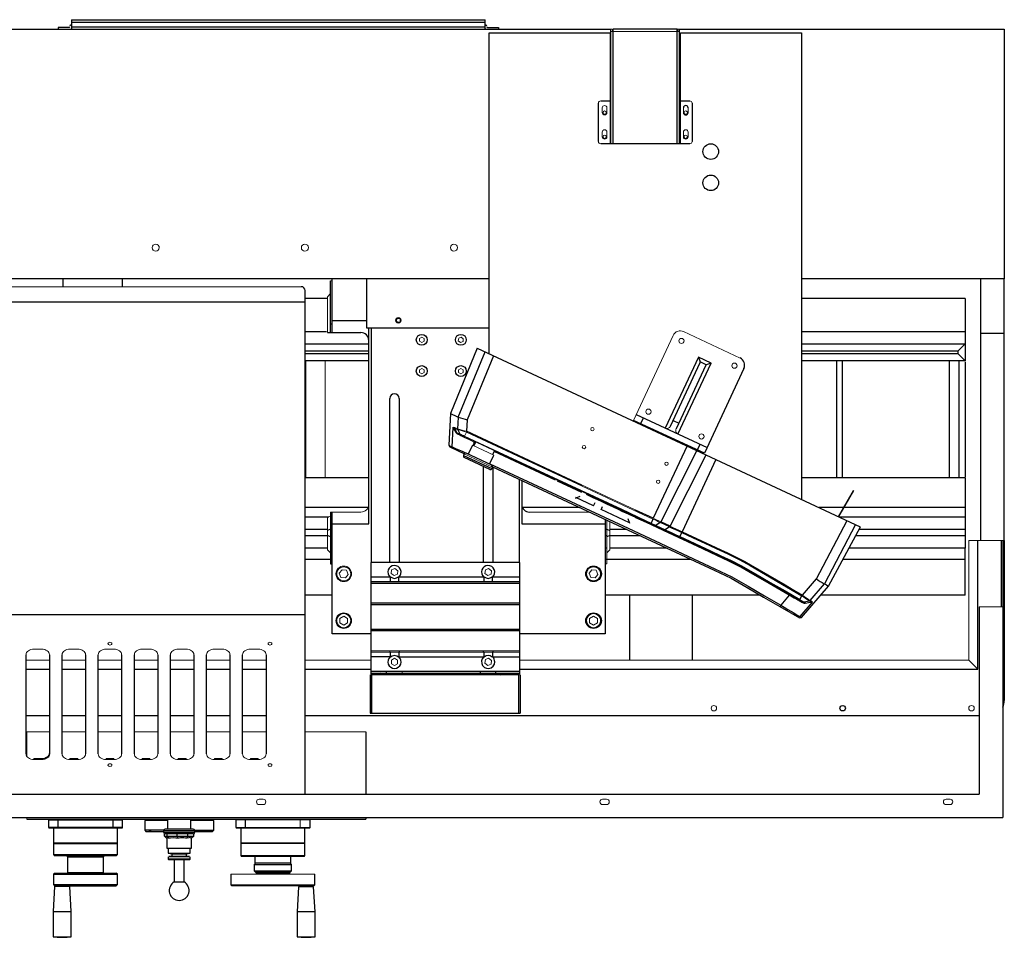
# Model space of a CAD drawing. Header units: millimetres. Extents: x -322 to 1770, y -283 to 928.
# Tile 2 of 2: x 509 to 1770, y -283 to 892. Entities that reach past the tile are written whole.
import ezdxf

# ---------------------------------------------------------------- set-up
doc = ezdxf.new("R2010")
doc.units = ezdxf.units.MM

msp = doc.modelspace()

# ---------------------------------------------------------------- linework, layer by layer
at = {"color": 142, "linetype": 'Continuous', "lineweight": 18, "true_color": 0x0080c0}
for p, q in [((573.6, 885), (573, 885)), ((1107, 885), (1106.3, 885)), ((1265, 875), (1265, 788)), ((1266, 880), (1268, 880)), ((1354, 877), (1266, 877)), ((1268, 877), (1268, 880)), ((1352, 880), (1352, 877)), ((1352, 880), (1354, 880)), ((1355, 788), (1355, 875)), ((1265.1, 788), (1265.1, 733)), ((1355, 733), (1355, 788)), ((1255, 779), (1255, 773)), ((1260.1, 773), (1259.9, 773.8)), ((1261, 773), (1261, 779)), ((1359, 779), (1359, 773)), ((1365, 773), (1365, 779)), ((1255, 748), (1255, 742)), ((1261, 742), (1261, 748)), ((1359, 748), (1359, 742)), ((1365, 742), (1365, 748)), ((1260.1, 742), (1259.9, 742.8)), ((1364.1, 742), (1363.9, 742.8)), ((687.2, 601.7), (687.5, 600)), ((906.8, 557.4), (908.8, 557.4)), ((379.3, 550), (869.3, 550)), ((906.8, 541.2), (902.8, 537.2)), ((902.8, 537.2), (902.8, 491.2)), ((1359.2, 492.4), (1431.7, 458.6)), ((1023.8, 485.4), (1020.8, 483.7)), ((1020.8, 483.7), (1020.8, 480.2)), ((1020.8, 480.2), (1023.8, 478.5)), ((1026.8, 483.7), (1023.8, 485.4)), ((1023.8, 478.5), (1026.8, 480.2)), ((1026.8, 480.2), (1026.8, 483.7)), ((1071.1, 484.1), (1070.6, 480.6)), ((1070.6, 480.6), (1073.4, 478.5)), ((1074.3, 485.4), (1071.1, 484.1)), ((1073.4, 478.5), (1076.6, 479.8)), ((1077, 483.3), (1074.3, 485.4)), ((1076.6, 479.8), (1077, 483.3)), ((1295.2, 378.8), (1345.9, 487.6)), ((900, 305), (900, 455)), ((1023.8, 445.4), (1020.8, 443.7)), ((1020.8, 443.7), (1020.8, 440.2)), ((1026.8, 443.7), (1023.8, 445.4)), ((1026.8, 440.2), (1026.8, 443.7)), ((1073.8, 445.4), (1070.8, 443.7)), ((1070.8, 443.7), (1070.8, 440.2)), ((1076.8, 443.7), (1073.8, 445.4)), ((1076.8, 440.2), (1076.8, 443.7)), ((1020.8, 440.2), (1023.8, 438.5)), ((1023.8, 438.5), (1026.8, 440.2)), ((1070.8, 440.2), (1073.8, 438.5)), ((1073.8, 438.5), (1076.8, 440.2)), ((1074.4, 366.4), (1076.9, 365.3)), ((1068, 363.3), (1068.8, 362.6)), ((1076.9, 365.3), (1078.6, 364.5)), ((1078.6, 358.5), (1081, 363.8)), ((1078.6, 358.5), (1317.5, 247.1)), ((1079.4, 365.2), (1079, 364.3)), ((1319.9, 252.4), (1081, 363.8)), ((1081, 363.8), (1081, 363.8)), ((1081.2, 364.8), (1341.8, 243.3)), ((1116.1, 334.3), (1088.8, 347)), ((1090.7, 350.8), (1091.3, 352.1)), ((1090.9, 352.5), (1090.8, 350.8)), ((1078.1, 335.7), (1114.3, 318.8)), ((1336.4, 321.4), (1335.8, 321.9)), ((1213, 294.6), (1213.3, 295.3)), ((1228.5, 295.1), (1228.8, 295.9)), ((1325.7, 298.4), (1325, 298.9)), ((1557.1, 255.7), (1576.2, 288.8)), ((1558, 255.3), (1577.1, 288.3)), ((1577.1, 288.3), (1576.2, 288.8)), ((1252.1, 277.2), (1251.8, 276.5)), ((906.8, 255.9), (902.8, 254.2)), ((902.8, 254.2), (902.8, 213)), ((906.8, 261.2), (945.8, 261.2)), ((1238.9, 261.2), (1161.8, 261.2)), ((1297.7, 263.8), (1297.3, 262.9)), ((1260.8, 251), (1260.8, 195)), ((1264.8, 213), (1264.8, 249.1)), ((1317.5, 247.1), (1335.7, 238.6)), ((1341.2, 242.5), (1329.3, 248)), ((1739.7, 225), (1724.4, 225)), ((1724.4, 225), (1724.4, 71.6)), ((1770, 225), (1740, 225)), ((1258.8, 195), (1260.8, 195)), ((917.9, 182.7), (918, 183.2)), ((921.6, 187.5), (918.1, 182.9)), ((918.1, 182.9), (920.3, 177.6)), ((920.3, 177.6), (926, 176.9)), ((927.3, 186.8), (921.6, 187.5)), ((926, 176.9), (929.5, 181.4)), ((929.5, 181.4), (927.3, 186.8)), ((985.2, 187.3), (984.5, 182.7)), ((984.5, 182.7), (988.2, 179.9)), ((989.4, 189), (985.2, 187.3)), ((988.2, 179.9), (992.5, 181.6)), ((993.1, 186.2), (989.4, 189)), ((992.5, 181.6), (993.1, 186.2)), ((1105.2, 187.3), (1104.5, 182.7)), ((1104.5, 182.7), (1108.2, 179.9)), ((1109.4, 189), (1105.2, 187.3)), ((1108.2, 179.9), (1112.5, 181.6)), ((1113.1, 186.2), (1109.4, 189)), ((1112.5, 181.6), (1113.1, 186.2)), ((1237.9, 182.7), (1238, 183.2)), ((1241.6, 187.5), (1238.1, 182.9)), ((1238.1, 182.9), (1240.3, 177.6)), ((1240.3, 177.6), (1246, 176.9)), ((1247.3, 186.8), (1241.6, 187.5)), ((1246, 176.9), (1249.5, 181.4)), ((1249.5, 181.4), (1247.3, 186.8)), ((1249.7, 181.5), (1249.6, 181.3)), ((1514.2, 145), (1515.4, 144.7)), ((1518.3, 145.3), (1517.8, 144.7)), ((1768, 140), (1738, 140)), ((923.8, 128), (918.8, 125.1)), ((928.8, 125.1), (923.8, 128)), ((1243.8, 128), (1238.8, 125.1)), ((1248.8, 125.1), (1243.8, 128)), ((918.8, 125.1), (918.8, 119.3)), ((918.8, 119.3), (923.8, 116.4)), ((923.8, 116.4), (928.8, 119.3)), ((928.8, 119.3), (928.8, 125.1)), ((1238.8, 125.1), (1238.8, 119.3)), ((1238.8, 119.3), (1243.8, 116.4)), ((1243.8, 116.4), (1248.8, 119.3)), ((1248.8, 119.3), (1248.8, 125.1)), ((526.8, 85.7), (536.8, 85.7)), ((573.1, 85.7), (583.1, 85.7)), ((619.3, 85.7), (629.3, 85.7)), ((665.6, 85.7), (675.6, 85.7)), ((711.8, 85.7), (721.8, 85.7)), ((758.1, 85.7), (768.1, 85.7)), ((804.3, 85.7), (814.3, 85.7)), ((1148.8, 83.4), (958.8, 83.4)), ((958.8, 81.9), (1148.8, 81.9)), ((982.8, 83.4), (982.8, 81.9)), ((546.8, 71.6), (516.8, 71.6)), ((593.1, 71.6), (563.1, 71.6)), ((639.3, 71.6), (609.3, 71.6)), ((685.6, 71.6), (655.6, 71.6)), ((731.8, 71.6), (701.8, 71.6)), ((778.1, 71.6), (748.1, 71.6)), ((824.3, 71.6), (794.3, 71.6)), ((958.8, 71.6), (874.3, 71.6)), ((988.8, 74.1), (984.8, 71.8)), ((984.8, 71.8), (984.8, 67.1)), ((984.8, 67.1), (988.8, 64.8)), ((992.8, 71.8), (988.8, 74.1)), ((988.8, 64.8), (992.8, 67.1)), ((992.8, 67.1), (992.8, 71.8)), ((1105.2, 72.3), (1104.5, 67.7)), ((1104.5, 67.7), (1108.2, 64.9)), ((1109.4, 74), (1105.2, 72.3)), ((1108.2, 64.9), (1112.5, 66.6)), ((1113.1, 71.2), (1109.4, 74)), ((1112.5, 66.6), (1113.1, 71.2)), ((1724.4, 71.6), (1148.8, 71.6)), ((957.8, 52.9), (1149.8, 52.9)), ((1148.8, 53.9), (958.8, 53.9)), ((998.8, 54.9), (998.8, 56.9)), ((1398, 6.5), (1399.3, 6.8)), ((1728, 6.5), (1729.3, 6.8)), ((518, -20), (546.8, -20)), ((563.1, -20), (593.1, -20)), ((609.3, -20), (639.3, -20)), ((655.6, -20), (685.6, -20)), ((701.8, -20), (731.8, -20)), ((748.1, -20), (778.1, -20)), ((794.3, -20), (824.3, -20)), ((874.3, -20), (952, -20)), ((536.8, -54.3), (526.8, -54.3)), ((526.8, -54.3), (526.8, -55.7)), ((583.1, -54.3), (573.1, -54.3)), ((573.1, -54.3), (573.1, -55.7)), ((583.1, -55.7), (583.1, -54.3)), ((629.3, -54.3), (619.3, -54.3)), ((619.3, -54.3), (619.3, -55.7)), ((629.3, -55.7), (629.3, -54.3)), ((675.6, -54.3), (665.6, -54.3)), ((665.6, -54.3), (665.6, -55.7)), ((675.6, -55.7), (675.6, -54.3)), ((721.8, -54.3), (711.8, -54.3)), ((711.8, -54.3), (711.8, -55.7)), ((721.8, -55.7), (721.8, -54.3)), ((768.1, -54.3), (758.1, -54.3)), ((758.1, -54.3), (758.1, -55.7)), ((768.1, -55.7), (768.1, -54.3)), ((814.3, -54.3), (804.3, -54.3)), ((804.3, -54.3), (804.3, -55.7)), ((814.3, -55.7), (814.3, -54.3)), ((815.5, -106.5), (820.5, -106.5)), ((820.5, -113.5), (815.5, -113.5)), ((1255.5, -106.5), (1260.5, -106.5)), ((1260.5, -113.5), (1255.5, -113.5)), ((1695.5, -106.5), (1700.5, -106.5)), ((1700.5, -113.5), (1695.5, -113.5)), ((518, -132), (518, -130)), ((785.4, -132.8), (880.6, -132.8)), ((867.9, -132), (867.9, -143.4)), ((545.4, -142.7), (546.1, -143.4)), ((546.1, -143.4), (639.9, -143.4)), ((880.6, -142.7), (785.4, -142.7)), ((785.4, -142.7), (786.1, -143.4)), ((786.1, -143.4), (879.9, -143.4)), ((632.5, -201.1), (553.5, -201.1)), ((810.6, -199.8), (855.4, -199.8)), ((855, -201.4), (811, -201.4)), ((811.6, -200.9), (854.5, -200.9)), ((886.7, -202.6), (779.3, -202.6)), ((572.8, -218.3), (553.5, -218.3)), ((779.3, -216.4), (886.7, -216.4)), ((780.6, -217.6), (885.5, -217.6)), ((885.2, -218.6), (865.9, -218.6))]:
    msp.add_line(p, q, dxfattribs=at)
at = {"color": 7, "linetype": 'Continuous', "lineweight": 25}
for p, q in [((575, 885), (574, 885)), ((575, 892), (575, 880)), ((575, 892), (1105, 892)), ((575, 889), (1105, 889)), ((575, 883), (1105, 883)), ((1105, 880), (1105, 892)), ((1105, 885), (1106, 885)), ((340, 880), (1265.7, 880)), ((558, 882), (558, 880)), ((572, 882), (558, 882)), ((1108, 882), (1122, 882)), ((1110, 875), (1265, 875)), ((1110, 464.2), (1110, 875)), ((1122, 882), (1122, 880)), ((1266, 733), (1266, 880)), ((1268.4, 880), (1268.6, 880)), ((1269, 733), (1269, 880)), ((1351.1, 880), (1269, 880)), ((1351.1, 733), (1351.1, 880)), ((1351.4, 880), (1351.7, 880)), ((1354, 733), (1354, 880)), ((1354.4, 880), (1770, 880)), ((1355, 875), (1510, 875)), ((1510, 875), (1510, 277.7)), ((1770, 880), (1770, 560)), ((1250, 736), (1250, 785)), ((1253, 788), (1266, 788)), ((1265, 785), (1266, 785)), ((1354, 788), (1367, 788)), ((1354, 785), (1355, 785)), ((1370, 785), (1370, 736)), ((1367, 733), (1253, 733)), ((1110, 560), (340, 560)), ((563.9, 560), (563.9, 550)), ((640, 560), (640, 550)), ((906.8, 491.2), (906.8, 557.4)), ((908.8, 491.2), (908.8, 560)), ((953.2, 496.9), (953.2, 560)), ((1770, 560), (1510, 560)), ((1740, 225), (1740, 560)), ((1770, 225), (1770, 559.6)), ((874.3, -100), (874.3, 545)), ((874.3, 530), (374.3, 530)), ((902.8, 535), (874.3, 535)), ((1720, 535), (1510, 535)), ((1720, 535), (1720, 455)), ((953.2, 506.2), (908.8, 506.2)), ((901.9, 492), (874.3, 492)), ((908.8, 501.9), (906.8, 501.9)), ((1110, 496.9), (953.2, 496.9)), ((955.8, 246.2), (955.8, 496.9)), ((958.8, 496.9), (958.8, 197.3)), ((1720, 492), (1510, 492)), ((902.8, 491.2), (945.8, 491.2)), ((1770, 490), (1740, 490)), ((874.3, 477), (955.8, 477)), ((874.3, 468), (955.8, 468)), ((1094.6, 471.4), (1060.7, 387.4)), ((1094.6, 471.4), (1585.5, 242.4)), ((1510, 477), (1720, 477)), ((1510, 468), (1711, 468)), ((1711, 468), (1720, 477)), ((1711, 464), (1711, 468)), ((955.8, 464), (874.3, 464)), ((955.8, 455), (874.3, 455)), ((875, 455), (875, 305)), ((1070.5, 382.8), (1104.9, 466.6)), ((1115.7, 461.5), (1082.1, 379.6)), ((1378.2, 459.8), (1335.7, 368.8)), ((1378.2, 459.8), (1380.4, 453.6)), ((1394.5, 452.2), (1378.2, 459.8)), ((1711, 464), (1510, 464)), ((1720, 455), (1510, 455)), ((1555.4, 305), (1555.4, 455)), ((1562.6, 305), (1562.6, 455)), ((1700, 305), (1700, 455)), ((1720, 455), (1711, 464)), ((1712.1, 305), (1712.1, 455)), ((1342.3, 371.2), (1380.4, 452.9)), ((1387.7, 449.5), (1349.6, 367.8)), ((1352, 361.1), (1394.5, 452.2)), ((1380.4, 452.9), (1380.4, 453.6)), ((1388.2, 449.9), (1380.4, 453.6)), ((1436.5, 445.3), (1385.8, 336.6)), ((1387.7, 449.5), (1388.2, 449.9)), ((1394.5, 452.2), (1388.2, 449.9)), ((1720, 453.9), (1720, 306.1)), ((982.8, 196.9), (982.8, 406.9)), ((994.8, 406.9), (994.8, 196.9)), ((1060.7, 387.4), (1058.5, 346.8)), ((1070.5, 382.8), (1069.7, 367.7)), ((1070.5, 382.8), (1070.5, 382.8)), ((1082.1, 379.6), (1081.2, 364.8)), ((1385.8, 336.6), (1295.2, 378.8)), ((1298.5, 386.1), (1389.2, 343.8)), ((1304.2, 374.6), (1307.6, 381.9)), ((1345.7, 378.4), (1353, 375)), ((1062.5, 344.9), (1063.9, 369.6)), ((1063.9, 369.6), (1064.2, 370.2)), ((1064.2, 370.2), (1065.7, 369.5)), ((1064.4, 369.5), (1065.9, 368.8)), ((1065.7, 369.5), (1069.7, 367.7)), ((1065.9, 368.8), (1069.8, 366.9)), ((1065.9, 368.8), (1068.8, 362.9)), ((1072.8, 361.1), (1069.8, 366.9)), ((1068, 363.3), (1068.8, 362.9)), ((1068.8, 362.9), (1072.8, 361.1)), ((1068.8, 362.6), (1354.1, 229.5)), ((1078.7, 358.6), (1078.6, 356.7)), ((1228.8, 295.9), (1081.1, 364.8)), ((1058.5, 346.8), (1059.7, 344.7)), ((1058.6, 346.7), (1062.5, 344.9)), ((1059.8, 344.7), (1078.4, 336)), ((1062.5, 344.9), (1063.7, 342.9)), ((1088.8, 347), (1083.4, 335.4)), ((1092.9, 351.9), (1090.3, 346.3)), ((1090.5, 346.8), (1090.7, 350.8)), ((1092.1, 350.2), (1090.7, 350.8)), ((1363.6, 346), (1320.3, 253.3)), ((1380.1, 348), (1376.7, 340.8)), ((1078.1, 335.7), (1077.2, 333.8)), ((1077.2, 333.8), (1113.4, 316.9)), ((1110.8, 315.9), (1078.2, 331.1)), ((1113.4, 321.4), (1080.7, 336.6)), ((1110.7, 322.7), (1116.1, 334.3)), ((1114.7, 334.9), (1117.3, 340.5)), ((1195, 302.2), (1116.5, 338.8)), ((1376, 340.1), (1329.9, 248.8)), ((1341.8, 243.3), (1387.9, 334.6)), ((1400.4, 328.8), (1357.2, 236.1)), ((1102.8, 196.9), (1102.8, 319.6)), ((1113.4, 316.9), (1114.3, 318.8)), ((1114.8, 319.1), (1114.8, 196.9)), ((955.8, 305), (874.3, 305)), ((1148.8, 197.3), (1148.8, 303.2)), ((1174.1, 312.7), (1174.4, 313.4)), ((1720, 305), (1510, 305)), ((1720, 305), (1720, 215)), ((1151.8, 301.8), (1151.8, 246.2)), ((1197.3, 301.9), (1197.6, 302.6)), ((1229, 286.3), (1197.5, 301)), ((1220.8, 279.3), (1226.6, 281.8)), ((1243.7, 269.3), (1221.1, 279.8)), ((955.8, 267), (874.3, 267)), ((1226.5, 267), (1152.8, 267)), ((1245.5, 273), (1243.5, 268.7)), ((1253.5, 264.1), (1255.4, 268.3)), ((1720, 267), (1533, 267)), ((874.3, 255), (904.6, 255)), ((906.8, 261.2), (906.8, 195)), ((908.8, 105.2), (908.8, 261.2)), ((1290, 247.7), (1253.7, 264.6)), ((1287.9, 253.2), (1289.7, 247.2)), ((1320, 253.4), (1297.7, 263.8)), ((1319.9, 252.4), (1317.5, 247.1)), ((1558.7, 255), (1720, 255)), ((906.8, 246.2), (908.8, 246.2)), ((908.8, 246.2), (955.8, 246.2)), ((1151.8, 246.2), (1258.8, 246.2)), ((1258.8, 251.9), (1258.8, 105.2)), ((1329.3, 248), (1323.8, 244.2)), ((1341.8, 243.2), (1330.2, 248.6)), ((1341.2, 242.5), (1335.7, 238.6)), ((1529.3, 175.8), (1568.6, 250.4)), ((1579.4, 245.3), (1539.5, 169.5)), ((1545, 166.2), (1585.6, 242.4)), ((902.8, 239), (874.3, 239)), ((902.8, 231), (874.3, 231)), ((906.8, 239.4), (902.8, 237.8)), ((906.8, 229.7), (902.8, 231.4)), ((1260.8, 239), (1258.8, 239)), ((1260.8, 231), (1258.8, 231)), ((1260.8, 239.4), (1264.8, 237.8)), ((1264.8, 231.4), (1260.8, 229.7)), ((1286.5, 239), (1264.8, 239)), ((1303.7, 231), (1264.8, 231)), ((1356.8, 235.2), (1354.1, 229.5)), ((1720, 231), (1579.5, 231)), ((1720, 239), (1583.7, 239)), ((902.8, 215), (874.3, 215)), ((1260.8, 215), (1258.8, 215)), ((1338, 215), (1264.8, 215)), ((1720, 215), (1571, 215)), ((1720, 155), (1720, 214.7)), ((1736, 60), (1736, 225)), ((1766, 225), (1766, 140)), ((1768, 225), (1768, -130)), ((1770, 224.7), (1770, 20)), ((906.8, 209), (902.8, 213)), ((1264.8, 213), (1260.8, 209)), ((906.8, 200.7), (874.3, 200.7)), ((906.8, 195), (908.8, 195)), ((958.8, 54.1), (958.8, 196.9)), ((1148.8, 196.9), (958.8, 196.9)), ((1148.8, 196.9), (1148.8, 54.1)), ((1368.6, 200.7), (1258.8, 200.7)), ((1720, 200.7), (1563.4, 200.7)), ((983.3, 177.9), (958.8, 177.9)), ((983.3, 177.9), (983.3, 171.9)), ((994.3, 171.9), (994.3, 177.9)), ((1103.3, 177.9), (994.3, 177.9)), ((1103.3, 177.9), (1103.3, 171.9)), ((1114.3, 171.9), (1114.3, 177.9)), ((1148.8, 177.9), (1114.3, 177.9)), ((1148.8, 171.9), (958.8, 171.9)), ((958.8, 170.4), (1148.8, 170.4)), ((1510.3, 126.2), (1545, 166.2)), ((1511.4, 155), (1529.3, 175.8)), ((1521.1, 148.2), (1539.5, 169.5)), ((1539.5, 169.5), (1539.5, 169.5)), ((908.8, 155), (874.3, 155)), ((1457.4, 155), (1258.8, 155)), ((1290, 155), (1290, 71.6)), ((1370, 155), (1370, 71.6)), ((1494.6, 154.8), (1483.6, 142.1)), ((1507.9, 149.2), (1510.8, 154.2)), ((1511.4, 155), (1511.4, 155)), ((1720, 155), (1535.3, 155)), ((1148.8, 144.4), (958.8, 144.4)), ((958.8, 142.9), (1148.8, 142.9)), ((1483.6, 142.1), (1482.6, 140.4)), ((1482.6, 140.4), (1507.6, 125.8)), ((1507.7, 148.8), (1514.2, 145)), ((1523.7, 145.7), (1508, 127.5)), ((1513.1, 146.1), (1520.3, 147.8)), ((1513.1, 146.1), (1515.4, 144.7)), ((1520.3, 147.8), (1523.2, 146.1)), ((1521.1, 148.2), (1524, 146.6)), ((1522, 145.5), (1522.4, 146)), ((1738, 140), (1738, -100)), ((374.3, 130), (874.3, 130)), ((1508, 127.5), (1505.4, 127.1)), ((1507.6, 125.8), (1510.3, 126.2)), ((958.8, 105.2), (908.8, 105.2)), ((1148.8, 110.9), (958.8, 110.9)), ((958.8, 109.4), (1148.8, 109.4)), ((1258.8, 105.2), (1148.8, 105.2)), ((516.8, -48.6), (516.8, 78.6)), ((546.8, 78.6), (546.8, -48.6)), ((563.1, -48.6), (563.1, 78.6)), ((593.1, 78.6), (593.1, -48.6)), ((609.3, -48.6), (609.3, 78.6)), ((639.3, 78.6), (639.3, -48.6)), ((655.6, -48.6), (655.6, 78.6)), ((685.6, 78.6), (685.6, -48.6)), ((701.8, -48.6), (701.8, 78.6)), ((731.8, 78.6), (731.8, -48.6)), ((748.1, -48.6), (748.1, 78.6)), ((778.1, 78.6), (778.1, -48.6)), ((794.3, -48.6), (794.3, 78.6)), ((824.3, 78.6), (824.3, -48.6)), ((983.3, 75.9), (958.8, 75.9)), ((983.3, 81.9), (983.3, 75.9)), ((994.3, 81.9), (994.3, 75.9)), ((994.3, 75.9), (1103.3, 75.9)), ((994.8, 83.4), (994.8, 81.9)), ((1102.8, 81.9), (1102.8, 83.4)), ((1103.3, 81.9), (1103.3, 75.9)), ((1114.3, 81.9), (1114.3, 75.9)), ((1114.3, 75.9), (1148.8, 75.9)), ((1114.8, 83.4), (1114.8, 81.9)), ((1724.4, 71.6), (1736, 60)), ((516.8, 60), (546.8, 60)), ((563.1, 60), (593.1, 60)), ((609.3, 60), (639.3, 60)), ((655.6, 60), (685.6, 60)), ((701.8, 60), (731.8, 60)), ((748.1, 60), (778.1, 60)), ((794.3, 60), (824.3, 60)), ((874.3, 60), (958.8, 60)), ((957.8, 52.9), (957.8, 3.9)), ((1148.8, 56.9), (958.8, 56.9)), ((958.8, 54.9), (1148.8, 54.9)), ((959.8, 3.9), (959.8, 52.9)), ((974.1, 52.9), (970.7, 54.9)), ((978.8, 54.9), (978.8, 56.9)), ((1098.8, 53.9), (1098.8, 56.9)), ((1118.8, 54.9), (1118.8, 56.9)), ((1124.8, 52.9), (1128.2, 54.9)), ((1147.8, 52.9), (1147.8, 3.9)), ((1148.8, 60), (1736, 60)), ((1149.8, 52.9), (1149.8, 3.9)), ((516.8, 0.5), (546.8, 0.5)), ((563.1, 0.5), (593.1, 0.5)), ((609.3, 0.5), (639.3, 0.5)), ((655.6, 0.5), (685.6, 0.5)), ((701.8, 0.5), (731.8, 0.5)), ((748.1, 0.5), (778.1, 0.5)), ((794.3, 0.5), (824.3, 0.5)), ((874.3, 0.5), (1738, 0.5)), ((957.8, 3.9), (1149.8, 3.9)), ((518, -51.9), (518, -20)), ((952, -20), (952, -100)), ((536.8, -55.7), (526.8, -55.7)), ((536.8, -55.7), (536.8, -54.3)), ((583.1, -55.7), (573.1, -55.7)), ((629.3, -55.7), (619.3, -55.7)), ((675.6, -55.7), (665.6, -55.7)), ((721.8, -55.7), (711.8, -55.7)), ((768.1, -55.7), (758.1, -55.7)), ((814.3, -55.7), (804.3, -55.7)), ((344.3, -100), (874.3, -100)), ((874.7, -100), (1738, -100)), ((-132, -130), (1768, -130)), ((518, -132), (952, -132)), ((545.4, -132.8), (640.6, -132.8)), ((545.4, -132.8), (545.4, -142.7)), ((558.1, -142.7), (558.1, -132.8)), ((625.4, -132), (625.4, -132.8)), ((627.9, -132), (627.9, -143.4)), ((639.9, -132), (640.6, -132.8)), ((640.6, -142.7), (640.6, -132.8)), ((668.8, -133.6), (668.8, -146.3)), ((698, -133.6), (668.9, -133.6)), ((669.3, -132), (669.3, -133.6)), ((698, -132), (698, -144.8)), ((728, -144.8), (728, -132)), ((757.2, -133.6), (728, -133.6)), ((756.7, -133.6), (756.7, -132)), ((757.2, -146.3), (757.2, -133.6)), ((785.4, -132.8), (785.4, -142.7)), ((798.1, -142.7), (798.1, -132.8)), ((865.4, -132), (865.4, -132.8)), ((879.9, -132), (880.6, -132.8)), ((880.6, -142.7), (880.6, -132.8)), ((952, -130), (952, -132)), ((640.6, -142.7), (545.4, -142.7)), ((551.7, -142.7), (551.7, -143.4)), ((551.9, -143.4), (551.9, -162.5)), ((562.4, -143.4), (562.4, -142.7)), ((623.6, -142.7), (623.6, -143.4)), ((634.1, -162.5), (634.1, -143.4)), ((639.9, -143.4), (640.6, -142.7)), ((668.8, -146.3), (670.3, -147.8)), ((693.1, -146.3), (668.8, -146.3)), ((670.4, -147.8), (676.9, -147.8)), ((677.2, -147.8), (693, -147.8)), ((693, -146.8), (693, -148.9)), ((693, -146.8), (733, -146.8)), ((693, -148.9), (733, -148.9)), ((694.1, -153.9), (694.1, -150.6)), ((731, -144.8), (695, -144.8)), ((731, -150.9), (695, -150.9)), ((697.8, -153.9), (697.8, -150.9)), ((710.3, -153.9), (710.3, -150.9)), ((724.3, -153.9), (724.3, -150.9)), ((731.6, -153.9), (731.6, -150.8)), ((732.9, -146.3), (757.2, -146.3)), ((733, -148.9), (733, -146.8)), ((733, -147.8), (748.6, -147.8)), ((749, -147.8), (755.6, -147.8)), ((755.7, -147.8), (757.2, -146.3)), ((791.7, -142.7), (791.7, -143.4)), ((791.9, -143.4), (791.9, -162.5)), ((802.4, -143.4), (802.4, -142.7)), ((863.6, -142.7), (863.6, -143.4)), ((874.1, -162.5), (874.1, -143.4)), ((879.9, -143.4), (880.6, -142.7)), ((551.9, -162.5), (552.6, -163.2)), ((551.9, -162.5), (634.1, -162.5)), ((552, -163.2), (552, -177.5)), ((552.6, -163.2), (633.4, -163.2)), ((633.4, -163.2), (634.1, -162.5)), ((634, -177.5), (634, -163.2)), ((694.1, -153.9), (731.6, -153.9)), ((694.1, -153.9), (696.8, -156.4)), ((697.2, -156.4), (697.2, -169.1)), ((697.8, -153.9), (700, -156.4)), ((701.9, -156.4), (699.4, -156.4)), ((712.8, -156.4), (708.7, -156.4)), ((710.3, -153.9), (710.7, -156.4)), ((723.4, -156.4), (721, -156.4)), ((724.3, -153.9), (722.6, -156.4)), ((728.6, -156.4), (728.4, -156.4)), ((728.7, -156), (728.7, -156.4)), ((728.8, -169.1), (728.8, -156)), ((731.6, -153.9), (728.9, -156.4)), ((791.9, -162.5), (792.6, -163.2)), ((791.9, -162.5), (874.1, -162.5)), ((791.9, -163.2), (791.9, -178.7)), ((873.4, -163.2), (792.6, -163.2)), ((873.4, -163.2), (874.1, -162.5)), ((874.1, -178.7), (874.1, -163.2)), ((697.3, -169.1), (728.7, -169.1)), ((699, -169.1), (699, -175.5)), ((699, -175.5), (703.8, -176.4)), ((699.1, -175.5), (726.9, -175.5)), ((703.8, -176.4), (703.8, -179.4)), ((703.8, -176.4), (722.2, -176.4)), ((722.2, -176.4), (727, -175.5)), ((722.2, -179.4), (722.2, -176.4)), ((727, -175.5), (727, -169.1)), ((552, -177.5), (553.5, -179)), ((552, -177.5), (634, -177.5)), ((632.5, -179), (553.5, -179)), ((570.1, -180.5), (570.1, -200.6)), ((570.1, -180.5), (615.9, -180.5)), ((615.9, -200.6), (615.9, -180.5)), ((632.5, -179), (634, -177.5)), ((699, -180.5), (699, -183.2)), ((726.9, -183.2), (699.1, -183.2)), ((703.8, -179.4), (699.6, -179.9)), ((699.7, -183.9), (726.3, -183.9)), ((699.8, -179.9), (726.3, -179.9)), ((703.8, -179.4), (722.2, -179.4)), ((706.6, -183.9), (706.6, -212.4)), ((719.4, -212.4), (719.4, -183.9)), ((726.4, -179.9), (722.2, -179.4)), ((727, -183.2), (727, -180.5)), ((791.9, -178.7), (792.6, -179.5)), ((791.9, -178.7), (874.1, -178.7)), ((792.6, -179.5), (873.4, -179.5)), ((810.6, -188.6), (809.1, -190.2)), ((810.1, -179.5), (810.1, -187.9)), ((810.1, -187.9), (855.9, -187.9)), ((856.9, -190.2), (855.4, -188.6)), ((855.9, -187.9), (855.9, -179.5)), ((873.4, -179.5), (874.1, -178.7)), ((553.5, -201.1), (552, -202.6)), ((570.1, -200.6), (570.6, -201.1)), ((570.1, -200.6), (615.9, -200.6)), ((615.4, -201.1), (615.9, -200.6)), ((634, -202.6), (632.5, -201.1)), ((809.1, -190.2), (809.1, -198.3)), ((809.1, -190.2), (856.9, -190.2)), ((809.1, -198.3), (810.7, -199.8)), ((809.1, -198.3), (856.9, -198.3)), ((855.3, -199.8), (856.9, -198.3)), ((856.9, -198.3), (856.9, -190.2)), ((552, -202.6), (552, -215.8)), ((552, -202.6), (634, -202.6)), ((634, -215.8), (634, -202.6)), ((706.8, -212.4), (719.3, -212.4)), ((779.3, -202.6), (779.3, -216.4)), ((886.7, -216.4), (886.7, -202.6)), ((553.5, -218.3), (551.6, -250.5)), ((552, -215.8), (553.5, -217.3)), ((552, -215.8), (634, -215.8)), ((553.5, -217.3), (632.5, -217.3)), ((574.7, -250.5), (572.8, -218.3)), ((632.5, -217.3), (634, -215.8)), ((779.3, -216.4), (780.6, -217.6)), ((865.9, -218.6), (864, -250.8)), ((887.1, -250.8), (885.2, -218.6)), ((885.5, -217.6), (886.7, -216.4)), ((713, -236.2), (713, -236.2)), ((551.6, -250.5), (551.6, -282.7)), ((551.6, -250.5), (574.7, -250.5)), ((574.7, -282.7), (574.7, -250.5)), ((864, -250.8), (864, -283)), ((887.1, -250.8), (864, -250.8)), ((887.1, -283), (887.1, -250.8)), ((551.6, -282.7), (574.7, -282.7)), ((556.4, -282.7), (556.8, -283.1)), ((556.8, -283.1), (569.5, -283.1)), ((569.5, -283.1), (569.9, -282.7)), ((864, -283), (887.1, -283)), ((868.8, -283), (869.2, -283.4)), ((869.2, -283.4), (881.9, -283.4)), ((881.9, -283.4), (882.3, -283))]:
    msp.add_line(p, q, dxfattribs=at)
at = {"color": 7, "linetype": 'Continuous', "lineweight": 25, "flags": 128}
for points in [[(1060.7, 387.4), (1061.3, 387.1), (1063.1, 386.3), (1066.2, 384.8), (1070.5, 382.8)], [(1065.7, 369.5), (1065.7, 369.2), (1065.9, 368.8)], [(1062.5, 344.9), (1063.4, 344.5), (1065.2, 343.7), (1067.9, 342.5), (1071.4, 341), (1075.5, 339.2), (1080, 337.2), (1083.6, 335.7)], [(1354.2, 229.7), (1342.4, 235.2), (1311.2, 249.8), (1279.9, 264.4), (1117.1, 340.3)], [(1110.9, 323.1), (1288.1, 240.5), (1399.2, 188.7), (1420.8, 178.2), (1441.9, 166.4), (1462.7, 154.2), (1483.6, 142.1)], [(1114.4, 319.2), (1287.2, 238.7), (1398.3, 186.9), (1419.9, 176.5), (1440.8, 164.7), (1461.7, 152.5), (1482.6, 140.4)], [(1494.6, 154.8), (1479, 163.8), (1463.5, 172.9), (1447.9, 181.9), (1432.3, 190.9), (1416.4, 198.9), (1402.8, 205.3), (1383.7, 214.2), (1333.6, 237.5), (1311.5, 247.8), (1301.8, 252.4), (1300.9, 252.8), (1299.9, 253.2), (1299, 253.7), (1298, 254.1), (1297.1, 254.6), (1296.1, 255), (1295.2, 255.5), (1294.2, 255.9), (1294.2, 255.9), (1294.2, 255.9), (1294.2, 255.9), (1294.2, 255.9), (1294.2, 255.9), (1294, 256), (1293.4, 256.3), (1292.4, 256.7), (1291, 257.4), (1288.5, 258.6), (1285.4, 260), (1281.5, 261.8), (1275.9, 264.5), (1269.2, 267.5), (1261.6, 271.1), (1253, 275.1), (1243.3, 279.6), (1234.9, 283.6)], [(1341.2, 242.5), (1344.7, 240.8), (1348.6, 239.1), (1352.6, 237.2), (1356.8, 235.2)], [(1354.1, 229.5), (1365.8, 224.1), (1376.5, 219.1), (1386.1, 214.6), (1394.6, 210.6), (1397.8, 209.2), (1401.5, 207.4), (1405.5, 205.6), (1409.3, 203.8), (1414.5, 201.4), (1416.9, 200.3), (1418.8, 199.4), (1420.3, 198.7), (1421.3, 198.1), (1422.8, 197.4), (1424.4, 196.6), (1426.1, 195.8), (1428.3, 194.6), (1430, 193.7), (1431.3, 193), (1432.1, 192.6), (1432.4, 192.4), (1432.5, 192.4), (1432.6, 192.4), (1434.1, 191.5), (1435.6, 190.7), (1437.1, 189.9), (1438.2, 189.2), (1439.3, 188.6), (1440.7, 187.8), (1442.7, 186.6), (1444, 185.9), (1450.1, 182.3), (1456.5, 178.6), (1463.7, 174.4), (1473, 169), (1483.5, 162.9), (1495, 156.2), (1507.7, 148.8)], [(1354.3, 230), (1393.8, 211.5), (1407, 205.4), (1420, 199.3), (1432.7, 192.8), (1451.4, 182.1), (1470.2, 171.1), (1489.1, 160.2), (1507.9, 149.2)], [(1357.2, 236.1), (1357, 235.6), (1356.8, 235.2)], [(1356.8, 235.2), (1371.5, 228.4), (1386.2, 221.5), (1401, 214.6), (1415.7, 207.7), (1430.3, 200.6), (1444.5, 192.8), (1510.8, 154.2)], [(1357.2, 236.1), (1406.7, 213), (1414.5, 209.4), (1422.3, 205.7), (1430, 201.9), (1437.6, 197.9), (1445, 193.7), (1456.1, 187.2), (1467.2, 180.8), (1478.2, 174.3), (1489.3, 167.9), (1500.3, 161.4), (1511.4, 155)], [(1539.5, 169.5), (1542.1, 168), (1543.9, 166.9), (1544.9, 166.3), (1545, 166.3)], [(1512.7, 144.5), (1510.8, 145.5), (1508.8, 146.6), (1507.8, 147.2), (1506.7, 147.9), (1505.6, 148.5), (1504.4, 149.2), (1502.9, 150), (1500.8, 151.2), (1498.6, 152.5), (1496.6, 153.6), (1494.6, 154.8)], [(1510.8, 154.2), (1511.1, 154.6), (1511.2, 154.8), (1511.3, 154.9), (1511.3, 155), (1511.4, 155), (1511.4, 155), (1511.4, 155)], [(1510.8, 154.2), (1510.8, 154.2), (1510.8, 154.2)], [(1483.6, 142.1), (1488.1, 139.4), (1492.6, 136.7), (1496.7, 134.3), (1500.3, 132.1), (1503.4, 130.3), (1505.7, 128.9), (1507.3, 127.9), (1508, 127.5)], [(1520.3, 147.8), (1520.8, 147.9), (1521.1, 148.2)], [(1508, 127.5), (1509.6, 126.6), (1510.2, 126.2), (1510.2, 126.3)], [(988.8, 77.4), (985.8, 76.8), (983.7, 75.6)], [(994, 75.6), (991.9, 76.8), (988.8, 77.4)], [(1116.7, 72.7), (1116, 74), (1114.3, 75.9)], [(546.8, -48.6), (546.6, -50), (546.1, -51.3), (545.1, -52.6), (543.9, -53.6), (542.4, -54.5), (540.7, -55.2), (538.8, -55.6), (536.8, -55.7)], [(674.8, -147.8), (674.8, -147.2), (674.9, -147), (675.2, -146.9), (675.6, -147), (676.1, -147.2), (677.2, -147.8)], [(699.4, -156.4), (698.5, -156), (697.8, -155.8), (697.4, -156), (697.2, -156.4)], [(708.7, -156.4), (705.1, -155.9), (701.9, -156.4)], [(728.4, -156.4), (727.7, -155.8), (726.6, -155.6), (725.2, -155.8), (723.4, -156.4)]]:
    msp.add_lwpolyline(points, dxfattribs=at)
at = {"color": 142, "linetype": 'Continuous', "lineweight": 18, "true_color": 0x0080c0, "flags": 128}
for points in [[(1069.8, 366.9), (1069.7, 367.3), (1069.7, 367.7)], [(1068, 363.3), (1068, 363), (1067.9, 362.6)], [(1069.4, 361.2), (1068.5, 361.8), (1067.9, 362.6)], [(1068.8, 362.9), (1069.1, 362.5), (1069.5, 362.3)], [(1090.7, 350.8), (1089.7, 351.3), (1086.6, 352.8), (1083.9, 354.1), (1081.2, 355.4), (1079, 356.5), (1076.3, 357.8), (1073.8, 359), (1072.6, 359.6), (1071.5, 360.2), (1070.4, 360.7), (1069.4, 361.2)], [(1073.5, 360.4), (1073.1, 360.7), (1072.8, 361.1)], [(1329.3, 248), (1327.2, 249), (1324.9, 250.1), (1322.4, 251.2), (1319.9, 252.4)], [(1341.8, 243.3), (1341.5, 242.8), (1341.2, 242.5)], [(1357.2, 236.1), (1353.1, 238), (1349.1, 239.9), (1345.3, 241.6), (1341.8, 243.3)], [(1335.7, 238.6), (1339.9, 236.7), (1344.5, 234.5), (1349.3, 232.3), (1354.3, 230)], [(1514.9, 144.1), (1513.7, 144.1), (1512.7, 144.5)], [(1523.2, 146.1), (1523.7, 146.3), (1524, 146.6)], [(1524, 146.6), (1524, 146.3), (1523.7, 145.7)], [(626.8, 92.8), (626.6, 92.1), (626.1, 91.5), (625.3, 91.1), (624.3, 91), (623.4, 91.1), (622.6, 91.5), (622, 92.1), (621.8, 92.8), (622, 93.5), (622.6, 94), (623.4, 94.4), (624.3, 94.5), (625.3, 94.4), (626.1, 94), (626.6, 93.5), (626.8, 92.8)], [(831.8, 92.8), (831.6, 92.1), (831.1, 91.5), (830.3, 91.1), (829.3, 91), (828.4, 91.1), (827.6, 91.5), (827, 92.1), (826.8, 92.8), (827, 93.5), (827.6, 94), (828.4, 94.4), (829.3, 94.5), (830.3, 94.4), (831.1, 94), (831.6, 93.5), (831.8, 92.8)], [(516.8, 78.6), (517, 80), (517.6, 81.3), (518.5, 82.6), (519.8, 83.6), (521.3, 84.5), (523, 85.2), (524.9, 85.6), (526.8, 85.7)], [(536.8, 85.7), (538.8, 85.6), (540.7, 85.2), (542.4, 84.5), (543.9, 83.6), (545.1, 82.6), (546.1, 81.3), (546.6, 80), (546.8, 78.6)], [(563.1, 78.6), (563.3, 80), (563.8, 81.3), (564.8, 82.6), (566, 83.6), (567.5, 84.5), (569.2, 85.2), (571.1, 85.6), (573.1, 85.7)], [(583.1, 85.7), (585, 85.6), (586.9, 85.2), (588.6, 84.5), (590.1, 83.6), (591.4, 82.6), (592.3, 81.3), (592.9, 80), (593.1, 78.6)], [(609.3, 78.6), (609.5, 80), (610.1, 81.3), (611, 82.6), (612.3, 83.6), (613.8, 84.5), (615.5, 85.2), (617.4, 85.6), (619.3, 85.7)], [(629.3, 85.7), (631.3, 85.6), (633.2, 85.2), (634.9, 84.5), (636.4, 83.6), (637.6, 82.6), (638.6, 81.3), (639.1, 80), (639.3, 78.6)], [(655.6, 78.6), (655.8, 80), (656.3, 81.3), (657.3, 82.6), (658.5, 83.6), (660, 84.5), (661.7, 85.2), (663.6, 85.6), (665.6, 85.7)], [(675.6, 85.7), (677.5, 85.6), (679.4, 85.2), (681.1, 84.5), (682.6, 83.6), (683.9, 82.6), (684.8, 81.3), (685.4, 80), (685.6, 78.6)], [(701.8, 78.6), (702, 80), (702.6, 81.3), (703.5, 82.6), (704.8, 83.6), (706.3, 84.5), (708, 85.2), (709.9, 85.6), (711.8, 85.7)], [(721.8, 85.7), (723.8, 85.6), (725.7, 85.2), (727.4, 84.5), (728.9, 83.6), (730.1, 82.6), (731.1, 81.3), (731.6, 80), (731.8, 78.6)], [(748.1, 78.6), (748.3, 80), (748.8, 81.3), (749.8, 82.6), (751, 83.6), (752.5, 84.5), (754.2, 85.2), (756.1, 85.6), (758.1, 85.7)], [(768.1, 85.7), (770, 85.6), (771.9, 85.2), (773.6, 84.5), (775.1, 83.6), (776.4, 82.6), (777.3, 81.3), (777.9, 80), (778.1, 78.6)], [(794.3, 78.6), (794.5, 80), (795.1, 81.3), (796, 82.6), (797.3, 83.6), (798.8, 84.5), (800.5, 85.2), (802.4, 85.6), (804.3, 85.7)], [(814.3, 85.7), (816.3, 85.6), (818.2, 85.2), (819.9, 84.5), (821.4, 83.6), (822.6, 82.6), (823.6, 81.3), (824.1, 80), (824.3, 78.6)], [(526.8, -55.7), (524.9, -55.6), (523, -55.2), (521.3, -54.5), (519.8, -53.6), (518.5, -52.6), (517.6, -51.3), (517, -50), (516.8, -48.6)], [(536.8, -54.3), (538.8, -54.2), (540.7, -53.8), (542.4, -53.1), (543.9, -52.2), (545.1, -51.2), (546.1, -49.9), (546.6, -48.6), (546.8, -47.2)], [(573.1, -55.7), (571.1, -55.6), (569.2, -55.2), (567.5, -54.5), (566, -53.6), (564.8, -52.6), (563.8, -51.3), (563.3, -50), (563.1, -48.6)], [(593.1, -48.6), (592.9, -50), (592.3, -51.3), (591.4, -52.6), (590.1, -53.6), (588.6, -54.5), (586.9, -55.2), (585, -55.6), (583.1, -55.7)], [(619.3, -55.7), (617.4, -55.6), (615.5, -55.2), (613.8, -54.5), (612.3, -53.6), (611, -52.6), (610.1, -51.3), (609.5, -50), (609.3, -48.6)], [(639.3, -48.6), (639.1, -50), (638.6, -51.3), (637.6, -52.6), (636.4, -53.6), (634.9, -54.5), (633.2, -55.2), (631.3, -55.6), (629.3, -55.7)], [(665.6, -55.7), (663.6, -55.6), (661.7, -55.2), (660, -54.5), (658.5, -53.6), (657.3, -52.6), (656.3, -51.3), (655.8, -50), (655.6, -48.6)], [(685.6, -48.6), (685.4, -50), (684.8, -51.3), (683.9, -52.6), (682.6, -53.6), (681.1, -54.5), (679.4, -55.2), (677.5, -55.6), (675.6, -55.7)], [(711.8, -55.7), (709.9, -55.6), (708, -55.2), (706.3, -54.5), (704.8, -53.6), (703.5, -52.6), (702.6, -51.3), (702, -50), (701.8, -48.6)], [(731.8, -48.6), (731.6, -50), (731.1, -51.3), (730.1, -52.6), (728.9, -53.6), (727.4, -54.5), (725.7, -55.2), (723.8, -55.6), (721.8, -55.7)], [(758.1, -55.7), (756.1, -55.6), (754.2, -55.2), (752.5, -54.5), (751, -53.6), (749.8, -52.6), (748.8, -51.3), (748.3, -50), (748.1, -48.6)], [(778.1, -48.6), (777.9, -50), (777.3, -51.3), (776.4, -52.6), (775.1, -53.6), (773.6, -54.5), (771.9, -55.2), (770, -55.6), (768.1, -55.7)], [(804.3, -55.7), (802.4, -55.6), (800.5, -55.2), (798.8, -54.5), (797.3, -53.6), (796, -52.6), (795.1, -51.3), (794.5, -50), (794.3, -48.6)], [(824.3, -48.6), (824.1, -50), (823.6, -51.3), (822.6, -52.6), (821.4, -53.6), (819.9, -54.5), (818.2, -55.2), (816.3, -55.6), (814.3, -55.7)], [(626.8, -62.8), (626.6, -63.5), (626.1, -64), (625.3, -64.4), (624.3, -64.5), (623.4, -64.4), (622.6, -64), (622, -63.5), (621.8, -62.8), (622, -62.1), (622.6, -61.5), (623.4, -61.1), (624.3, -61), (625.3, -61.1), (626.1, -61.5), (626.6, -62.1), (626.8, -62.8)], [(831.8, -62.8), (831.6, -63.5), (831.1, -64), (830.3, -64.4), (829.3, -64.5), (828.4, -64.4), (827.6, -64), (827, -63.5), (826.8, -62.8), (827, -62.1), (827.6, -61.5), (828.4, -61.1), (829.3, -61), (830.3, -61.1), (831.1, -61.5), (831.6, -62.1), (831.8, -62.8)], [(748.6, -147.8), (749.7, -147.2), (750.3, -147), (750.7, -146.9), (750.9, -147), (751.1, -147.2), (751, -147.8)]]:
    msp.add_lwpolyline(points, dxfattribs=at)
at = {"color": 142, "linetype": 'Continuous', "lineweight": 18, "true_color": 0x0080c0}
for centre, radius in [((1258, 773), 2.07), ((1258, 742), 2.07), ((1362, 742), 2.07), ((683, 600), 4.5), ((874, 600), 4.5), ((1065, 600), 4.5), ((993.8, 506.9), 3.5), ((993.8, 506.9), 2.46), ((1356.4, 480.5), 3.32), ((1424.3, 448.8), 3.32), ((1314.1, 389.9), 3.32), ((1242.3, 367.5), 2.16), ((1382.1, 358.2), 3.32), ((1231.6, 344.5), 2.16), ((1337.3, 323.2), 2.16), ((1326.6, 300.2), 2.16), ((923.8, 182.2), 10), ((923.8, 182.2), 9), ((1243.8, 182.2), 9), ((923.8, 122.2), 10), ((923.8, 122.2), 9), ((1243.8, 122.2), 9), ((1398, 10), 3.5), ((1728, 10), 3.5)]:
    msp.add_circle(centre, radius, dxfattribs=at)
at = {"color": 7, "linetype": 'Continuous', "lineweight": 25}
for centre, radius in [((1394, 723), 10), ((1394, 683), 10), ((1023.8, 481.9), 7), ((1073.8, 481.9), 7), ((1023.8, 441.9), 7), ((1073.8, 441.9), 7), ((1243.8, 182.2), 10), ((1243.8, 122.2), 10), ((1563, 10), 3.5)]:
    msp.add_circle(centre, radius, dxfattribs=at)
for centre, radius, start, end in [((572, 883), 1, 270, 0), ((574, 884), 1, 90, 180), ((1106, 884), 1, 360, 90), ((1108, 883), 1, 180, 270), ((1362, 779), 3, 0, 180), ((1362, 773), 3, 180, 0), ((869.3, 545), 5, 0, 90), ((945.8, 481.2), 10, 0, 90), ((1427.4, 449.6), 10, 335, 65), ((988.8, 406.9), 6, 0, 180), ((1101, 471), 93.3, 250.9679, 258.3253), ((1023.6, 341.7), 49, 25.2551, 34.6622), ((964.1, 307.1), 118.1, 28.4212, 31.8738), ((1079.1, 332.9), 2.02, 155, 245), ((1079.9, 334.9), 1.95, 65, 155), ((1111.6, 317.7), 2.02, 245, 335), ((1112.6, 319.6), 1.95, 335, 65), ((1161.8, 271.2), 10, 180, 270), ((988.8, 184.4), 8.5, 22.4464, 229.8802), ((1108.8, 184.4), 8.5, 22.4464, 229.8802), ((988.8, 184.4), 8, 229.8834, 310.1167), ((988.8, 184.4), 8.5, 310.1274, 22.4365), ((1108.8, 184.4), 8, 229.8834, 310.1167), ((1108.8, 184.4), 8.5, 310.1274, 22.4365), ((1571.7, 233.4), 71.6, 233.648, 243.2168), ((1558, 118.2), 73.3, 148.942, 150.0539), ((1593.5, 266), 139, 233.4975, 238.2395), ((1586.5, 253.2), 123.7, 232.5737, 238.0746), ((1520.7, 141.7), 14.9, 149.7882, 151.5962), ((1747.2, 544.6), 462.2, 238.8085, 239.5637), ((1512.8, 147.6), 1.49, 239.8012, 283.0124), ((988.8, 69.4), 8.5, 130.1192, 49.8808), ((1108.8, 69.4), 8.5, 130.1226, 22.4469), ((1108.8, 69.4), 8, 49.8834, 130.1167), ((1753.1, 19.4), 16.9, 331.7931, 1.867), ((695, -146.8), 1.95, 90, 180), ((695, -148.9), 2.02, 180, 270), ((731, -146.8), 1.95, 0, 90), ((731, -148.9), 2.02, 270, 360), ((716.9, -170.6), 14.7, 73.748, 106.252), ((568.6, -180.5), 1.52, 0, 90), ((617.4, -180.5), 1.52, 90, 180), ((699.7, -183.2), 0.635, 180, 270), ((726.3, -183.2), 0.635, 270, 360), ((811, -200.9), 0.508, 270, 359.9751), ((855, -200.9), 0.508, 179.9751, 270), ((713, -223.5), 12.7, 119.4666, 270), ((713, -223.5), 12.7, 270, 60.5121)]:
    msp.add_arc(centre, radius, start, end, dxfattribs=at)
at = {"color": 142, "linetype": 'Continuous', "lineweight": 18, "true_color": 0x0080c0}
for centre, radius, start, end in [((574, 881), 1, 270, 0), ((575.8, 882.1), 0.837, 127.8139, 184.4324), ((1104.2, 882.1), 0.837, 355.5676, 52.1861), ((1106, 881), 1, 180, 270), ((1253, 785), 3, 90, 180), ((1367, 785), 3, 360, 90), ((1258, 779), 3, 0, 180), ((1258, 773), 3, 180, 360), ((1362, 773), 2.07, 0, 180.0048), ((1362, 773), 2.07, 180, 360), ((1258, 748), 3, 360, 180), ((1362, 748), 3, 0, 180), ((1253, 736), 3, 180, 270), ((1258, 742), 3, 180, 0), ((1362, 742), 3, 180, 0), ((1367, 736), 3, 270, 0), ((1354.9, 483.4), 10, 65, 155), ((1110.7, 503.6), 141.9, 253.2178, 258.0538), ((1121.8, 530.2), 171.3, 252.3386, 256.2299), ((1337.8, 373.3), 5, 245, 335), ((1354.1, 365.7), 5, 155, 245), ((1212.1, 670.8), 339.6, 245.777, 246.8504), ((945.8, 271.2), 10, 270, 0), ((1513.8, 143.8), 1.26, 68.4727, 149.7097), ((1528.9, 90.6), 55.3, 95.4351, 104.685), ((1543.6, 4.7), 142.9, 98.1859, 101.3592), ((815.5, -110), 3.5, 90, 270), ((820.5, -110), 3.5, 270, 90), ((1255.5, -110), 3.5, 90, 270), ((1260.5, -110), 3.5, 270, 90), ((1695.5, -110), 3.5, 90, 270), ((1700.5, -110), 3.5, 270, 90)]:
    msp.add_arc(centre, radius, start, end, dxfattribs=at)

doc.saveas('drawing.dxf')
